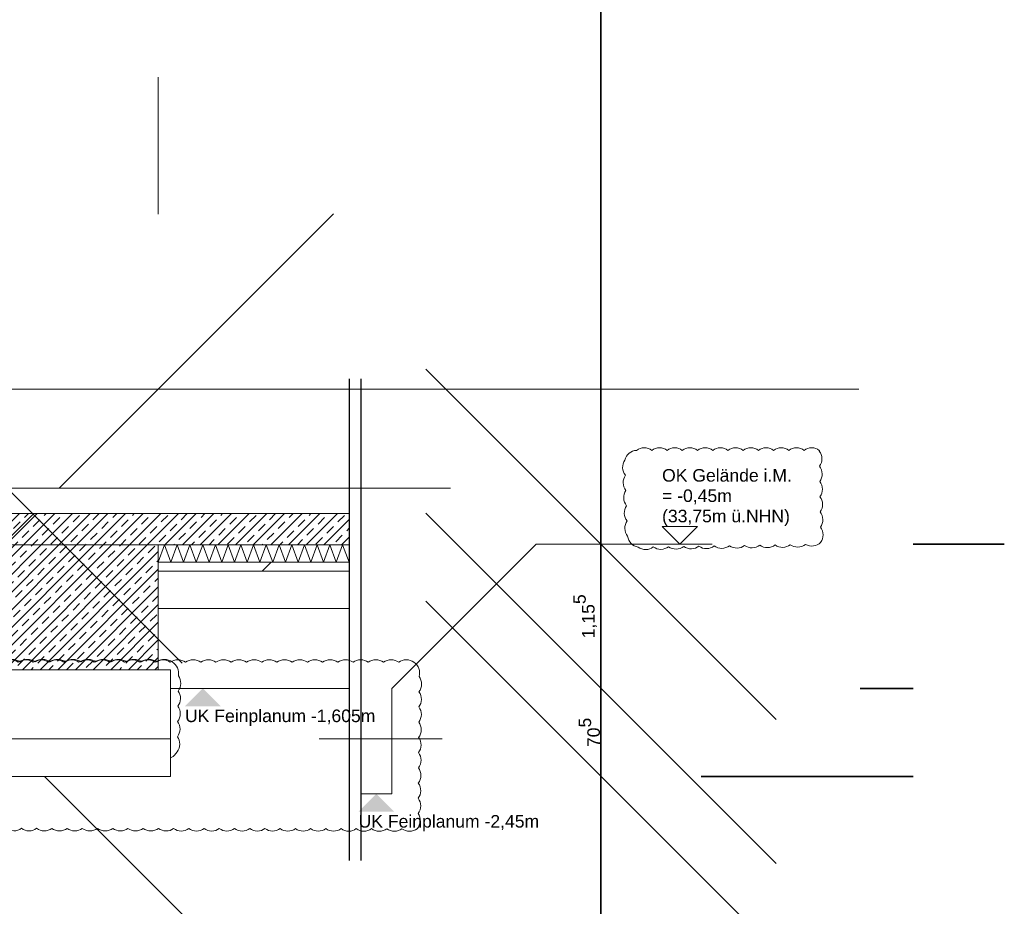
# Model space of a CAD drawing. Header units: metres. Extents: x -3716 to 31, y -1854 to 706.
# Tile 92 of 237: x -2114 to -2016, y 528 to 617. Entities that reach past the tile are written whole.
import ezdxf

# ---------------------------------------------------------------- set-up
doc = ezdxf.new("R2010")
doc.units = ezdxf.units.M
doc.header["$LTSCALE"] = 1.25
doc.header["$PDMODE"] = 1
doc.header["$PDSIZE"] = -2
doc.linetypes.add('Linienart-53', pattern=[5.291531, 3.175, -1.058062, 0.352704, -0.705764])
doc.layers.get('0').update_dxf_attribs({"lineweight": 25})
for name, color, linetype, lineweight, true_color in [('00 -Bauelemente -Dämmung innen', 7, 'Continuous', 9, 0xff7fe6), ('30 -35 Decken- 0 Decken', 7, 'Continuous', 35, 0x00ee00), ('70 -77 Revision- 2 Wolken', 7, 'Continuous', 18, 0x944cff)]:
    doc.layers.add(name, color=color, linetype=linetype, lineweight=lineweight, true_color=true_color)
doc.layers.add('70 -72 Beschriftung- 6 Schnittverläufe', color=7, linetype='Linienart-53', lineweight=25)
doc.layers.add('Keine', color=7, linetype='Continuous', lineweight=9)
doc.styles.add('Arial', font='arial.ttf')
doc.dimstyles.new('SIA_DIN1356', dxfattribs={"dimtxt": 1.258608, "dimasz": 2.80603, "dimexe": 2.5, "dimexo": 3.75, "dimgap": 0.625, "dimtad": 1, "dimdec": 3, "dimtxsty": 'Arial', "dimblk": 'VW_SLASH-1', "dimblk1": 'VW_SLASH-1', "dimblk2": 'VW_SLASH-1', "dimcen": 0, "dimdle": 2.5, "dimadec": 3, "dimazin": 0, "dimtfac": 1, "dimtdec": 3, "dimtix": 1, "dimtmove": 0, "dimatfit": 0, "dimldrblk": 'VW_FILLEDARROW-1', "dimfxl": 1, "dimfrac": 2, "dimtolj": 1, "dimarcsym": 0})
pattern_1 = [(-135, (0, 0), (0.883883, -0.883883), [2.12132, -1.414214])]
pattern_2 = [(45, (0, 0), (0.07071068, -0.07071068), []), (45, (0.03536, -0.03536), (0.07071068, -0.07071068), [0.075, -0.05])]
pattern_3 = [(19.983, (0, 0), (3.0513, -2.96883), [0.19305, -3.66798]), (-13.8697, (0.1815, 0.066), (3.0513, -2.96883), [0.34402, -6.53646]), (-44.2152, (0.5155, -0.0165), (-0.57727, -4.28831), [0.21286, -4.04441]), (-97.6668, (0.668, -0.165), (-3.62857, -1.31948), [0.21635, -4.11064]), (-160.017, (0.639, -0.3794), (-6.67987, 1.64935), [0.19305, -3.66798]), (166.1303, (0.4577, -0.4453), (-9.73117, 4.618182), [0.34402, -6.53646]), (135.7848, (0.1237, -0.363), (0.57727, 4.28831), [0.21286, -4.04441]), (82.3332, (-0.029, -0.2145), (3.62857, 1.31948), [0.21635, -4.11064]), (-110.556, (-1.1957, 1.773), (4.23201, -2.40967), [0.17615, -4.14553]), (-67.1952, (-1.2576, 1.608), (4.23201, -2.40967), [0.28547, -6.7182]), (-29.657, (-1.147, 1.345), (5.74945, 1.63685), [0.1985, -4.67145]), (15.8914, (-0.9746, 1.2468), (1.517445, 4.04652), [0.24366, -5.73426]), (69.444, (-0.74, 1.3135), (-4.23201, 2.40967), [0.17615, -4.14553]), (112.8048, (-0.6783, 1.4784), (-1.517445, -4.04652), [0.28547, -6.71819]), (150.343, (-0.789, 1.7415), (-1.51744, -4.04652), [0.1985, -4.67145]), (-164.1086, (-0.9614, 1.8398), (-4.23201, 2.40967), [0.24366, -5.73426]), (-136.779, (0.742, -1.897), (2.8039, -7.00974), [0.18786, -9.2051]), (-68.1986, (0.605, -2.025), (9.6487, -0.57727), [0.151, -7.39873]), (-3.424, (0.6614, -2.166), (6.8448, 6.43247), [0.1933, -9.47264]), (43.221, (0.8544, -2.177), (-2.8039, 7.00974), [0.18786, -9.2051]), (111.8014, (0.991, -2.0485), (-9.6487, 0.57727), [0.151, -7.39873]), (176.576, (0.935, -1.908), (-6.8448, -6.43247), [0.1933, -9.47264]), (142.0458, (-1.1546, -1.1546), (-0.65974, -4.04091), [0.26147, -4.96791]), (80.7274, (-1.3606, -0.994), (-4.78312, -0.82468), [0.20472, -3.88969]), (41.7948, (-1.3278, -0.7917), (-4.783117, -0.824675), [0.36503, -6.93556]), (9.7824, (-1.0555, -0.5485), (-4.12338, 3.21623), [0.24268, -4.611]), (-37.9542, (-0.8165, -0.5072), (0.65974, 4.04091), [0.26147, -4.96791]), (-99.2726, (-0.6102, -0.668), (5.44286, 4.86558), [0.40944, -3.68497]), (-170.2176, (-0.6763, -1.072), (4.12338, -3.21623), [0.48537, -4.36832])]

# ---------------------------------------------------------------- blocks, each defined once
blk = doc.blocks.new('Gruppe-548')
at = {"color": 255, "linetype": 'Continuous', "lineweight": 5}
blk.add_wipeout([(-143.421, 13.148), (-141.8906, 13.148), (-141.8906, 13.288), (-143.421, 13.288)], dxfattribs=at).dxf.layer = '00 -Bauelemente -Dämmung innen'
blk = doc.blocks.new('Gruppe-549')
at = {"layer": '00 -Bauelemente -Dämmung innen', "color": 7, "transparency": 33554687, "flags": 128}
blk.add_lwpolyline([(-143.421, 13.148), (-143.37, 13.288), (-143.3191, 13.148), (-143.2681, 13.288), (-143.2172, 13.148), (-143.1662, 13.288), (-143.1153, 13.148), (-143.0643, 13.288), (-143.0134, 13.148), (-142.9624, 13.288), (-142.9114, 13.148), (-142.8605, 13.288), (-142.8095, 13.148), (-142.7586, 13.288), (-142.7076, 13.148), (-142.6567, 13.288), (-142.6057, 13.148), (-142.5548, 13.288), (-142.5038, 13.148), (-142.4528, 13.288), (-142.4019, 13.148), (-142.3509, 13.288), (-142.3, 13.148), (-142.249, 13.288), (-142.1981, 13.148), (-142.1471, 13.288), (-142.0961, 13.148), (-142.0452, 13.288), (-141.9942, 13.148), (-141.9433, 13.288), (-141.8923, 13.148), (-141.8906, 13.1526)], dxfattribs=at)
blk = doc.blocks.new('Gruppe-550')
at = {"layer": '00 -Bauelemente -Dämmung innen', "color": 7, "linetype": 'Continuous', "lineweight": 9, "transparency": 33554687}
blk.add_line((-141.8906, 13.288), (-143.421, 13.288), dxfattribs=at)
blk = doc.blocks.new('Gruppe-551')
at = {"layer": '00 -Bauelemente -Dämmung innen', "color": 7, "linetype": 'Continuous', "lineweight": 9, "transparency": 33554687}
blk.add_line((-143.421, 13.148), (-141.8906, 13.148), dxfattribs=at)
blk = doc.blocks.new('Gruppe-552')
at = {"layer": '00 -Bauelemente -Dämmung innen', "color": 7, "transparency": 33554687}
for name in ['Gruppe-550', 'Gruppe-551']:
    blk.add_blockref(name, (0, 0), dxfattribs=at)
blk = doc.blocks.new('Gruppe-553')
at = {"layer": '00 -Bauelemente -Dämmung innen', "color": 7}
blk.add_blockref('Gruppe-548', (0, 0), dxfattribs=at)
at = {"layer": '00 -Bauelemente -Dämmung innen', "color": 7, "transparency": 33554687}
for name in ['Gruppe-549', 'Gruppe-552']:
    blk.add_blockref(name, (0, 0), dxfattribs=at)
blk = doc.blocks.new('Gruppe-554')
at = {"layer": '00 -Bauelemente -Dämmung innen', "color": 7, "transparency": 33554687}
blk.add_blockref('Gruppe-553', (0, 0), dxfattribs=at)
at = {"layer": '00 -Bauelemente -Dämmung innen', "color": 0, "flags": 1}
for tag in ['IFC_UUID', 'instanceID', 'prm0_name', 'prm0_type', 'prm0_value', 'prm1_name', 'prm1_type', 'prm1_value', 'prm2_name', 'prm2_type', 'prm2_value', 'prm3_name', 'prm3_type', 'prm3_value', 'prm4_name', 'prm4_type', 'prm4_value', 'prm5_name', 'prm5_type', 'prm5_value', 'prm6_name', 'prm6_type', 'prm6_value']:
    blk.add_attdef(tag, (-143.421, 13.148), '', height=0.00018, dxfattribs=at)
blk = doc.blocks.new('VW_SLASH-1')
at = {"color": 0, "linetype": 'ByBlock', "lineweight": -2, "transparency": 16777216}
blk.add_line((0.8909, 0), (-1, 0), dxfattribs=at)
at = {"color": 0, "lineweight": 20, "transparency": 16777216, "flags": 128}
blk.add_lwpolyline([(0.5001, 0.5001), (-0.5001, -0.5001)], dxfattribs=at)
blk = doc.blocks.new('*D910')
at = {"layer": '30 -35 Decken- 0 Decken', "color": 0, "linetype": 'Continuous', "lineweight": -2}
for p, q in [((-146.621, 15.938), (-146.621, 17.0356)), ((-143.421, 15.938), (-143.421, 17.0356)), ((-149.427, 14.5356), (-152.2331, 14.5356)), ((-143.421, 14.5356), (-146.621, 14.5356)), ((-140.615, 14.5356), (-137.8089, 14.5356))]:
    blk.add_line(p, q, dxfattribs=at)
at = {"layer": 'Defpoints', "color": 0}
for p in [(-146.621, 14.5356), (-146.621, 12.188), (-143.421, 12.188)]:
    blk.add_point(p, dxfattribs=at)
at = {"layer": '30 -35 Decken- 0 Decken', "color": 0, "lineweight": -2, "xscale": 2.8060302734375, "yscale": 2.8060302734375, "zscale": 2.8060302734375}
blk.add_blockref('VW_SLASH-1', (-146.621, 14.5356), dxfattribs=at)
at = {"layer": '30 -35 Decken- 0 Decken', "color": 0, "lineweight": -2, "xscale": 2.8060302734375, "yscale": 2.8060302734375, "zscale": 2.8060302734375, "rotation": 180}
blk.add_blockref('VW_SLASH-1', (-143.421, 14.5356), dxfattribs=at)
at = {"layer": '30 -35 Decken- 0 Decken', "color": 0, "lineweight": 9, "insert": (-145.021, 14.646), "char_height": 0.10069, "attachment_point": 5, "style": 'Arial'}
blk.add_mtext('\\A1;3,20', dxfattribs=at)
blk = doc.blocks.new('VW_FILLEDARROW-1')
at = {"linetype": 'Continuous', "lineweight": 0, "transparency": 16777216}
blk.add_hatch(color=0, dxfattribs=at).paths.add_polyline_path([(-1.4144, 0.379), (0, 0), (-1.4144, -0.379)])
at = {"color": 0, "lineweight": 5, "transparency": 16777216, "flags": 128}
blk.add_lwpolyline([(-1.4144, 0.379), (0, 0), (-1.4144, -0.379)], close=True, dxfattribs=at)
blk = doc.blocks.new('*D919')
at = {"layer": '30 -35 Decken- 0 Decken', "color": 0, "linetype": 'Continuous', "lineweight": -2}
for p, q in [((-144.6307, 16.549), (-144.6307, 19.3551)), ((-144.6307, 11.733), (-144.6307, 13.743)), ((-141.0801, 13.743), (-142.1307, 13.743)), ((-141.1469, 11.733), (-142.1307, 11.733)), ((-144.6307, 8.927), (-144.6307, 6.1209))]:
    blk.add_line(p, q, dxfattribs=at)
at = {"layer": 'Defpoints', "color": 0}
for p in [(-144.8301, 13.743), (-144.6307, 13.743), (-144.8969, 11.733)]:
    blk.add_point(p, dxfattribs=at)
at = {"layer": '30 -35 Decken- 0 Decken', "color": 0, "lineweight": -2, "xscale": 2.8060302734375, "yscale": 2.8060302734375, "zscale": 2.8060302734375}
for p, rotation in [((-144.6307, 13.743), 270), ((-144.6307, 11.733), 90)]:
    blk.add_blockref('VW_SLASH-1', p, dxfattribs=dict(at, rotation=rotation))
at = {"layer": '30 -35 Decken- 0 Decken', "color": 0, "lineweight": 9, "insert": (-144.7411, 12.738), "char_height": 0.10069, "attachment_point": 5, "rotation": 90, "style": 'Arial'}
blk.add_mtext('\\A1;2,01', dxfattribs=at)
blk = doc.blocks.new('Gruppe-592')
at = {"layer": '70 -77 Revision- 2 Wolken', "transparency": 33554687, "flags": 128}
blk.add_lwpolyline([(-146.7231, 12.35, -0.162278), (-146.6622, 12.3703, -0.162278), (-146.6012, 12.35, -0.162278), (-146.5402, 12.3703, -0.162278), (-146.4793, 12.35, -0.162278), (-146.4183, 12.3703, -0.162278), (-146.3574, 12.35, -0.162278), (-146.2964, 12.3703, -0.162278), (-146.2354, 12.35, -0.162278), (-146.1745, 12.3703, -0.162278), (-146.1135, 12.35, -0.162278), (-146.0526, 12.3703, -0.162278), (-145.9916, 12.35, -0.162278), (-145.9306, 12.3703, -0.162278), (-145.8697, 12.35, -0.162278), (-145.8087, 12.3703, -0.162278), (-145.7478, 12.35, -0.162278), (-145.6868, 12.3703, -0.162278), (-145.6258, 12.35, -0.162278), (-145.5649, 12.3703, -0.162278), (-145.5039, 12.35, -0.162278), (-145.443, 12.3703, -0.162278), (-145.382, 12.35, -0.162278), (-145.321, 12.3703, -0.162278), (-145.2601, 12.35, -0.162278), (-145.1991, 12.3703, -0.162278), (-145.1382, 12.35, -0.162278), (-145.0772, 12.3703, -0.162278), (-145.0162, 12.35, -0.162278), (-144.9553, 12.3703, -0.162278), (-144.8943, 12.35, -0.162278), (-144.8334, 12.3703, -0.162278), (-144.7724, 12.35, -0.162278), (-144.7114, 12.3703, -0.162278), (-144.6505, 12.35, -0.162278), (-144.5895, 12.3703, -0.162278), (-144.5286, 12.35, -0.162278), (-144.4676, 12.3703, -0.162278), (-144.4066, 12.35, -0.162278), (-144.3457, 12.3703, -0.162278), (-144.2847, 12.35, -0.162278), (-144.2238, 12.3703, -0.162278), (-144.1628, 12.35, -0.162278), (-144.1018, 12.3703, -0.162278), (-144.0409, 12.35, -0.162278), (-143.9799, 12.3703, -0.162278), (-143.919, 12.35, -0.162278), (-143.858, 12.3703, -0.162278), (-143.797, 12.35, -0.162278), (-143.7361, 12.3703, -0.162278), (-143.6751, 12.35, -0.162278), (-143.6142, 12.3703, -0.162278), (-143.5532, 12.35, -0.162278), (-143.4922, 12.3703, -0.162278), (-143.4313, 12.35, -0.162278), (-143.3703, 12.3703, -0.162278), (-143.3094, 12.35, -0.162278), (-143.2657, 12.3029, -0.162278), (-143.2591, 12.2389, -0.162278), (-143.2398, 12.1776, -0.162278), (-143.2611, 12.117, -0.162278), (-143.2418, 12.0557, -0.162278), (-143.2632, 11.9951, -0.162278), (-143.2439, 11.9338, -0.162278), (-143.2652, 11.8732, -0.162278), (-143.2459, 11.8119, -0.162278), (-143.2673, 11.7513, -0.162278), (-143.248, 11.69, -0.162278), (-143.2693, 11.6294, -0.162278), (-143.3159, 11.5851, -0.162278), (-143.3797, 11.5777, -0.162278), (-143.4408, 11.5576, -0.162278), (-143.5016, 11.5781, -0.162278), (-143.5627, 11.558, -0.162278), (-143.6236, 11.5786, -0.162278), (-143.6846, 11.5585, -0.162278), (-143.7455, 11.579, -0.162278), (-143.8065, 11.5589, -0.162278), (-143.8674, 11.5795, -0.162278), (-143.9284, 11.5594, -0.162278), (-143.9893, 11.5799, -0.162278), (-144.0504, 11.5598, -0.162278), (-144.1112, 11.5804, -0.162278), (-144.1723, 11.5603, -0.162278), (-144.2332, 11.5808, -0.162278), (-144.2942, 11.5607, -0.162278), (-144.3551, 11.5813, -0.162278), (-144.4161, 11.5612, -0.162278), (-144.477, 11.5817, -0.162278), (-144.538, 11.5616, -0.162278), (-144.5989, 11.5822, -0.162278), (-144.66, 11.5621, -0.162278), (-144.7208, 11.5826, -0.162278), (-144.7819, 11.5625, -0.162278), (-144.8428, 11.5831, -0.162278), (-144.9038, 11.563, -0.162278), (-144.9647, 11.5835, -0.162278), (-145.0257, 11.5634, -0.162278), (-145.0866, 11.584, -0.162278), (-145.1476, 11.5639, -0.162278), (-145.2085, 11.5844, -0.162278), (-145.2695, 11.5643, -0.162278), (-145.3304, 11.5849, -0.162278), (-145.3915, 11.5648, -0.162278), (-145.4524, 11.5853, -0.162278), (-145.5134, 11.5652, -0.162278), (-145.5743, 11.5858, -0.162278), (-145.6353, 11.5657, -0.162278), (-145.6962, 11.5862, -0.162278), (-145.7572, 11.5661, -0.162278), (-145.8181, 11.5867, -0.162278), (-145.8791, 11.5666, -0.162278), (-145.94, 11.5871, -0.162278), (-146.0011, 11.567, -0.162278), (-146.0619, 11.5876, -0.162278), (-146.123, 11.5675, -0.162278), (-146.1839, 11.588, -0.162278), (-146.2449, 11.5679, -0.162278), (-146.3058, 11.5885, -0.162278), (-146.3668, 11.5684, -0.162278), (-146.4277, 11.5889, -0.162278), (-146.4887, 11.5688, -0.162278), (-146.5496, 11.5894, -0.162278), (-146.6107, 11.5693, -0.162278), (-146.6715, 11.5898, -0.162278), (-146.7227, 11.6287, -0.162278), (-146.7404, 11.6905, -0.162278), (-146.7591, 11.7519, -0.162278), (-146.7372, 11.8123, -0.162278), (-146.7559, 11.8738, -0.162278), (-146.734, 11.9342, -0.162278), (-146.7527, 11.9957, -0.162278), (-146.7308, 12.0561, -0.162278), (-146.7495, 12.1176, -0.162278), (-146.7276, 12.178, -0.162278), (-146.7463, 12.2394, -0.162278), (-146.7244, 12.2998, -0.162278), (-146.7321, 12.3251, -0.162278), (-146.7231, 12.35)], format="xyb", close=True, dxfattribs=at)
blk = doc.blocks.new('*D923')
at = {"layer": '30 -35 Decken- 0 Decken', "color": 0, "linetype": 'Continuous', "lineweight": -2}
for p, q in [((-139.8751, 16.099), (-139.8751, 18.9051)), ((-139.8751, 12.138), (-139.8751, 13.293)), ((-136.6445, 13.293), (-137.3751, 13.293)), ((-137.7995, 12.138), (-137.3751, 12.138)), ((-139.8751, 9.332), (-139.8751, 6.5259))]:
    blk.add_line(p, q, dxfattribs=at)
at = {"layer": 'Defpoints', "color": 0}
for p in [(-140.3945, 13.293), (-139.8751, 13.293), (-141.5495, 12.138)]:
    blk.add_point(p, dxfattribs=at)
at = {"layer": '30 -35 Decken- 0 Decken', "color": 0, "lineweight": -2, "xscale": 2.8060302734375, "yscale": 2.8060302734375, "zscale": 2.8060302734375}
for p, rotation in [((-139.8751, 13.293), 270), ((-139.8751, 12.138), 90)]:
    blk.add_blockref('VW_SLASH-1', p, dxfattribs=dict(at, rotation=rotation))
at = {"layer": '30 -35 Decken- 0 Decken', "color": 0, "lineweight": 9, "insert": (-140.0023, 12.7155), "char_height": 0.100689, "attachment_point": 5, "rotation": 90, "style": 'Arial'}
blk.add_mtext('\\A1;1,15\\S5^ ;', dxfattribs=at)
blk = doc.blocks.new('*D924')
at = {"layer": '30 -35 Decken- 0 Decken', "color": 0, "linetype": 'Continuous', "lineweight": -2}
for p, q in [((-139.8751, 14.944), (-139.8751, 17.7501)), ((-139.8751, 11.433), (-139.8751, 12.138)), ((-137.7995, 12.138), (-137.3751, 12.138)), ((-139.071, 11.433), (-137.3751, 11.433)), ((-139.8751, 8.627), (-139.8751, 5.8209))]:
    blk.add_line(p, q, dxfattribs=at)
at = {"layer": 'Defpoints', "color": 0}
for p in [(-141.5495, 12.138), (-139.8751, 12.138), (-142.821, 11.433)]:
    blk.add_point(p, dxfattribs=at)
at = {"layer": '30 -35 Decken- 0 Decken', "color": 0, "lineweight": -2, "xscale": 2.8060302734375, "yscale": 2.8060302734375, "zscale": 2.8060302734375}
for p, rotation in [((-139.8751, 12.138), 270), ((-139.8751, 11.433), 90)]:
    blk.add_blockref('VW_SLASH-1', p, dxfattribs=dict(at, rotation=rotation))
at = {"layer": '30 -35 Decken- 0 Decken', "color": 0, "lineweight": 9, "insert": (-139.9682, 11.7855), "char_height": 0.100689, "attachment_point": 5, "rotation": 90, "style": 'Arial'}
blk.add_mtext('\\A1;70\\S5^ ;', dxfattribs=at)
blk = doc.blocks.new('Gruppe-600')
at = {"layer": '70 -77 Revision- 2 Wolken', "transparency": 33554687, "flags": 128}
blk.add_lwpolyline([(-138.1261, 14.045, 0.162278), (-138.187, 14.0653, 0.162278), (-138.248, 14.045, 0.162278), (-138.309, 14.0653, 0.162278), (-138.3699, 14.045, 0.162278), (-138.4309, 14.0653, 0.162278), (-138.4918, 14.045, 0.162278), (-138.5528, 14.0653, 0.162278), (-138.6138, 14.045, 0.162278), (-138.6747, 14.0653, 0.162278), (-138.7357, 14.045, 0.162278), (-138.7966, 14.0653, 0.162278), (-138.8576, 14.045, 0.162278), (-138.9186, 14.0653, 0.162278), (-138.9795, 14.045, 0.162278), (-139.0405, 14.0653, 0.162278), (-139.1014, 14.045, 0.162278), (-139.1624, 14.0653, 0.162278), (-139.2234, 14.045, 0.162278), (-139.2843, 14.0653, 0.162278), (-139.3453, 14.045, 0.162278), (-139.4062, 14.0653, 0.162278), (-139.4672, 14.045, 0.162278), (-139.5282, 14.0653, 0.162278), (-139.5891, 14.045, 0.162278), (-139.6491, 14.0218, 0.162278), (-139.6831, 13.9673, 0.162278), (-139.7012, 13.9057, 0.162278), (-139.6787, 13.8455, 0.162278), (-139.6968, 13.7838, 0.162278), (-139.6743, 13.7236, 0.162278), (-139.6924, 13.662, 0.162278), (-139.6698, 13.6018, 0.162278), (-139.6879, 13.5401, 0.162278), (-139.6654, 13.48, 0.162278), (-139.6835, 13.4183, 0.162278), (-139.661, 13.3581, 0.162278), (-139.6339, 13.2998, 0.162278), (-139.5773, 13.2695, 0.162278), (-139.516, 13.2501, 0.162278), (-139.4554, 13.2714, 0.162278), (-139.3941, 13.2521, 0.162278), (-139.3335, 13.2734, 0.162278), (-139.2722, 13.2541, 0.162278), (-139.2116, 13.2754, 0.162278), (-139.1503, 13.2561, 0.162278), (-139.0897, 13.2774, 0.162278), (-139.0284, 13.258, 0.162278), (-138.9678, 13.2794, 0.162278), (-138.9065, 13.26, 0.162278), (-138.8459, 13.2813, 0.162278), (-138.7846, 13.262, 0.162278), (-138.724, 13.2833, 0.162278), (-138.6627, 13.264, 0.162278), (-138.6021, 13.2853, 0.162278), (-138.5408, 13.266, 0.162278), (-138.4802, 13.2873, 0.162278), (-138.4189, 13.2679, 0.162278), (-138.3583, 13.2892, 0.162278), (-138.297, 13.2699, 0.162278), (-138.2364, 13.2912, 0.162278), (-138.1732, 13.2794, 0.162278), (-138.1156, 13.3079, 0.162278), (-138.0961, 13.3691, 0.162278), (-138.1173, 13.4298, 0.162278), (-138.0979, 13.491, 0.162278), (-138.1191, 13.5517, 0.162278), (-138.0996, 13.6129, 0.162278), (-138.1208, 13.6736, 0.162278), (-138.1013, 13.7348, 0.162278), (-138.1225, 13.7955, 0.162278), (-138.1031, 13.8567, 0.162278), (-138.1243, 13.9174, 0.162278), (-138.1048, 13.9787, 0.162278), (-138.126, 14.0393, 0.162278), (-138.1251, 14.0422, 0.162278), (-138.1261, 14.045)], format="xyb", close=True, dxfattribs=at)
blk = doc.blocks.new('Gruppe-602')
at = {"layer": '70 -77 Revision- 2 Wolken', "transparency": 33554687, "flags": 128}
blk.add_lwpolyline([(-146.7372, 12.3477, -0.162278), (-146.6762, 12.368, -0.162278), (-146.6153, 12.3477, -0.162278), (-146.5543, 12.368, -0.162278), (-146.4933, 12.3477, -0.162278), (-146.4324, 12.368, -0.162278), (-146.3714, 12.3477, -0.162278), (-146.3105, 12.368, -0.162278), (-146.2495, 12.3477, -0.162278), (-146.1885, 12.368, -0.162278), (-146.1276, 12.3477, -0.162278), (-146.0666, 12.368, -0.162278), (-146.0057, 12.3477, -0.162278), (-145.9447, 12.368, -0.162278), (-145.8837, 12.3477, -0.162278), (-145.8228, 12.368, -0.162278), (-145.7618, 12.3477, -0.162278), (-145.7009, 12.368, -0.162278), (-145.6399, 12.3477, -0.162278), (-145.5789, 12.368, -0.162278), (-145.518, 12.3477, -0.162278), (-145.457, 12.368, -0.162278), (-145.3961, 12.3477, -0.162278), (-145.3351, 12.368, -0.162278), (-145.2741, 12.3477, -0.162278), (-145.2132, 12.368, -0.162278), (-145.1522, 12.3477, -0.162278), (-145.0913, 12.368, -0.162278), (-145.0303, 12.3477, -0.162278), (-144.9693, 12.368, -0.162278), (-144.9084, 12.3477, -0.162278), (-144.8474, 12.368, -0.162278), (-144.7865, 12.3477, -0.162278), (-144.7255, 12.368, -0.162278), (-144.6645, 12.3477, -0.162278), (-144.6036, 12.368, -0.162278), (-144.5426, 12.3477, -0.162278), (-144.4817, 12.368, -0.162278), (-144.4207, 12.3477, -0.162278), (-144.3597, 12.368, -0.162278), (-144.2988, 12.3477, -0.162278), (-144.2378, 12.368, -0.162278), (-144.1769, 12.3477, -0.162278), (-144.1159, 12.368, -0.162278), (-144.0549, 12.3477, -0.162278), (-143.994, 12.368, -0.162278), (-143.933, 12.3477, -0.162278), (-143.8721, 12.368, -0.162278), (-143.8111, 12.3477, -0.162278), (-143.7501, 12.368, -0.162278), (-143.6892, 12.3477, -0.162278), (-143.6282, 12.368, -0.162278), (-143.5673, 12.3477, -0.162278), (-143.5063, 12.368, -0.162278), (-143.4453, 12.3477, -0.162278), (-143.3844, 12.368, -0.162278), (-143.3234, 12.3477, -0.162278), (-143.2625, 12.368, -0.162278), (-143.2015, 12.3477, -0.162278), (-143.1405, 12.368, -0.162278), (-143.0796, 12.3477, -0.162278), (-143.0186, 12.368, -0.162278), (-142.9577, 12.3477, -0.162278), (-142.8967, 12.368, -0.162278), (-142.8357, 12.3477, -0.162278), (-142.7748, 12.368, -0.162278), (-142.7138, 12.3477, -0.162278), (-142.6529, 12.368, -0.162278), (-142.5919, 12.3477, -0.162278), (-142.5309, 12.368, -0.162278), (-142.47, 12.3477, -0.162278), (-142.409, 12.368, -0.162278), (-142.3481, 12.3477, -0.162278), (-142.2871, 12.368, -0.162278), (-142.2261, 12.3477, -0.162278), (-142.1652, 12.368, -0.162278), (-142.1042, 12.3477, -0.162278), (-142.0433, 12.368, -0.162278), (-141.9823, 12.3477, -0.162278), (-141.9213, 12.368, -0.162278), (-141.8604, 12.3477, -0.162278), (-141.7994, 12.368, -0.162278), (-141.7385, 12.3477, -0.162278), (-141.6775, 12.368, -0.162278), (-141.6165, 12.3477, -0.162278), (-141.5556, 12.368, -0.162278), (-141.4946, 12.3477, -0.162278), (-141.4337, 12.368, -0.162278), (-141.3727, 12.3477, -0.162278), (-141.3329, 12.2972, -0.162278), (-141.3314, 12.2329, -0.162278), (-141.3115, 12.1718, -0.162278), (-141.3323, 12.111, -0.162278), (-141.3124, 12.0499, -0.162278), (-141.3331, 11.9891, -0.162278), (-141.3132, 11.928, -0.162278), (-141.334, 11.8672, -0.162278), (-141.3141, 11.8061, -0.162278), (-141.3348, 11.7453, -0.162278), (-141.3149, 11.6842, -0.162278), (-141.3357, 11.6234, -0.162278), (-141.3158, 11.5623, -0.162278), (-141.3365, 11.5014, -0.162278), (-141.3166, 11.4403, -0.162278), (-141.3374, 11.3795, -0.162278), (-141.3175, 11.3184, -0.162278), (-141.3382, 11.2576, -0.162278), (-141.3183, 11.1965, -0.162278), (-141.3391, 11.1357, -0.162278), (-141.3223, 11.0736, -0.162278), (-141.3462, 11.014, -0.162278), (-141.4072, 10.9937, -0.162278), (-141.4681, 11.0141, -0.162278), (-141.5291, 10.9938, -0.162278), (-141.59, 11.0142, -0.162278), (-141.651, 10.994, -0.162278), (-141.7119, 11.0144, -0.162278), (-141.7729, 10.9941, -0.162278), (-141.8339, 11.0145, -0.162278), (-141.8948, 10.9942, -0.162278), (-141.9558, 11.0146, -0.162278), (-142.0168, 10.9944, -0.162278), (-142.0777, 11.0147, -0.162278), (-142.1387, 10.9945, -0.162278), (-142.1996, 11.0149, -0.162278), (-142.2606, 10.9946, -0.162278), (-142.3215, 11.015, -0.162278), (-142.3825, 10.9947, -0.162278), (-142.4435, 11.0151, -0.162278), (-142.5044, 10.9949, -0.162278), (-142.5654, 11.0153, -0.162278), (-142.6264, 10.995, -0.162278), (-142.6873, 11.0154, -0.162278), (-142.7483, 10.9951, -0.162278), (-142.8092, 11.0155, -0.162278), (-142.8702, 10.9953, -0.162278), (-142.9311, 11.0156, -0.162278), (-142.9921, 10.9954, -0.162278), (-143.0531, 11.0158, -0.162278), (-143.114, 10.9955, -0.162278), (-143.175, 11.0159, -0.162278), (-143.236, 10.9956, -0.162278), (-143.2969, 11.016, -0.162278), (-143.3579, 10.9958, -0.162278), (-143.4188, 11.0161, -0.162278), (-143.4798, 10.9959, -0.162278), (-143.5407, 11.0163, -0.162278), (-143.6017, 10.996, -0.162278), (-143.6627, 11.0164, -0.162278), (-143.7236, 10.9961, -0.162278), (-143.7846, 11.0165, -0.162278), (-143.8456, 10.9963, -0.162278), (-143.9065, 11.0167, -0.162278), (-143.9675, 10.9964, -0.162278), (-144.0284, 11.0168, -0.162278), (-144.0894, 10.9965, -0.162278), (-144.1503, 11.0169, -0.162278), (-144.2113, 10.9967, -0.162278), (-144.2723, 11.017, -0.162278), (-144.3332, 10.9968, -0.162278), (-144.3942, 11.0172, -0.162278), (-144.4552, 10.9969, -0.162278), (-144.5161, 11.0173, -0.162278), (-144.5771, 10.997, -0.162278), (-144.638, 11.0174, -0.162278), (-144.699, 10.9972, -0.162278), (-144.7599, 11.0176, -0.162278), (-144.8209, 10.9973, -0.162278), (-144.8819, 11.0177, -0.162278), (-144.9428, 10.9974, -0.162278), (-145.0038, 11.0178, -0.162278), (-145.0648, 10.9976, -0.162278), (-145.1257, 11.0179, -0.162278), (-145.1867, 10.9977, -0.162278), (-145.2476, 11.0181, -0.162278), (-145.3086, 10.9978, -0.162278), (-145.3695, 11.0182, -0.162278), (-145.4305, 10.9979, -0.162278), (-145.4915, 11.0183, -0.162278), (-145.5524, 10.9981, -0.162278), (-145.6134, 11.0185, -0.162278), (-145.6744, 10.9982, -0.162278), (-145.7353, 11.0186, -0.162278), (-145.7963, 10.9983, -0.162278), (-145.8572, 11.0187, -0.162278), (-145.9182, 10.9985, -0.162278), (-145.9791, 11.0188, -0.162278), (-146.0401, 10.9986, -0.162278), (-146.1011, 11.019, -0.162278), (-146.162, 10.9987, -0.162278), (-146.223, 11.0191, -0.162278), (-146.284, 10.9988, -0.162278), (-146.3449, 11.0192, -0.162278), (-146.4059, 10.999, -0.162278), (-146.4668, 11.0193, -0.162278), (-146.5278, 10.9991, -0.162278), (-146.5887, 11.0195, -0.162278), (-146.6497, 10.9992, -0.162278), (-146.7107, 11.0196, -0.162278), (-146.7463, 11.0731, -0.162278), (-146.7427, 11.1372, -0.162278), (-146.7627, 11.1983, -0.162278), (-146.7421, 11.2592, -0.162278), (-146.7622, 11.3202, -0.162278), (-146.7416, 11.3811, -0.162278), (-146.7616, 11.4421, -0.162278), (-146.741, 11.503, -0.162278), (-146.7611, 11.564, -0.162278), (-146.7405, 11.6249, -0.162278), (-146.7605, 11.686, -0.162278), (-146.7399, 11.7468, -0.162278), (-146.76, 11.8079, -0.162278), (-146.7394, 11.8687, -0.162278), (-146.7594, 11.9298, -0.162278), (-146.7388, 11.9907, -0.162278), (-146.7588, 12.0517, -0.162278), (-146.7382, 12.1126, -0.162278), (-146.7583, 12.1736, -0.162278), (-146.7377, 12.2345, -0.162278), (-146.7563, 12.2912, -0.162278), (-146.7372, 12.3477)], format="xyb", close=True, dxfattribs=at)
blk = doc.blocks.new('_FU_2D LP5 (3D)')
at = {"layer": '00 -Bauelemente -Dämmung innen', "color": 7}
blk.add_blockref('Gruppe-554', (0, 0), dxfattribs=at)
at = {"color": 255, "linetype": 'Continuous', "lineweight": 9}
for points in [[(-149.42086327, 13.288), (-149.42086327, 13.538), (-141.8906436, 13.538), (-141.8906436, 13.288)], [(-143.42099996, 13.148), (-141.8906436, 13.148), (-141.8906436, 13.078), (-143.42099996, 13.078)]]:
    blk.add_wipeout(points, dxfattribs=at).dxf.layer = '30 -35 Decken- 0 Decken'
at = {"layer": '30 -35 Decken- 0 Decken', "linetype": 'Continuous', "lineweight": 9}
h = blk.add_hatch(dxfattribs=at)
h.set_pattern_fill('Stahlbeton1  SRF', style=0, pattern_type=2)
h.set_pattern_definition(pattern_2)
h.paths.add_polyline_path([(-149.42086327, 13.288), (-149.42086327, 13.538), (-141.8906436, 13.538), (-141.8906436, 13.288)])
h = blk.add_hatch(dxfattribs=at)
h.set_pattern_fill('5_Beton unbewehrt', style=0, pattern_type=2)
h.set_pattern_definition(pattern_1)
h.paths.add_polyline_path([(-143.42099996, 13.148), (-141.8906436, 13.148), (-141.8906436, 13.078), (-143.42099996, 13.078)])
at = {"layer": '30 -35 Decken- 0 Decken', "color": 7, "linetype": 'Continuous', "lineweight": 9}
for p, q in [((-141.8906436, 13.288), (-149.42086327, 13.288)), ((-143.42099996, 13.148), (-141.8906436, 13.148))]:
    blk.add_line(p, q, dxfattribs=at)
at = {"layer": '30 -35 Decken- 0 Decken', "color": 7, "linetype": 'Continuous', "lineweight": 9, "flags": 128}
for points in [[(-149.42086327, 13.288), (-149.42086327, 13.538), (-141.8906436, 13.538)], [(-141.8906436, 13.078), (-143.42099996, 13.078), (-143.42099996, 13.148)]]:
    blk.add_lwpolyline(points, dxfattribs=at)
at = {"color": 255, "linetype": 'Continuous', "lineweight": 9}
for points in [[(-141.97864357, 13.743), (-146.72099996, 13.743), (-146.72099996, 13.543), (-141.97864357, 13.543)], [(-143.42099996, 13.288), (-146.62099996, 13.288), (-146.62099996, 12.288), (-143.42099996, 12.288)]]:
    blk.add_wipeout(points, dxfattribs=at).dxf.layer = '30 -35 Decken- 0 Decken'
at = {"layer": '30 -35 Decken- 0 Decken', "linetype": 'Continuous', "lineweight": 9}
h = blk.add_hatch(dxfattribs=at)
h.set_pattern_fill('Stahlbeton1  SRF', style=0, pattern_type=2)
h.set_pattern_definition(pattern_2)
h.paths.add_polyline_path([(-143.42099996, 13.288), (-146.62099996, 13.288), (-146.62099996, 12.288), (-143.42099996, 12.288)])
at = {"layer": '30 -35 Decken- 0 Decken', "color": 7, "linetype": 'Continuous', "lineweight": 9, "flags": 128}
for points in [[(-141.97864357, 13.743), (-146.72099996, 13.743), (-146.72099996, 13.543), (-141.97864357, 13.543)], [(-143.42099996, 13.288), (-146.62099996, 13.288), (-146.62099996, 12.288), (-143.42099996, 12.288)]]:
    blk.add_lwpolyline(points, close=True, dxfattribs=at)
at = {"color": 255, "linetype": 'Continuous', "lineweight": 9}
blk.add_wipeout([(-143.32099996, 12.288), (-146.72099996, 12.288), (-146.72099996, 11.733), (-143.32099996, 11.733)], dxfattribs=at).dxf.layer = '30 -35 Decken- 0 Decken'
at = {"layer": '30 -35 Decken- 0 Decken', "linetype": 'Continuous', "lineweight": 9}
h = blk.add_hatch(dxfattribs=at)
h.set_pattern_fill('5_Beton unbewehrt', style=0, pattern_type=2)
h.set_pattern_definition(pattern_1)
h.paths.add_polyline_path([(-143.32099996, 12.288), (-146.72099996, 12.288), (-146.72099996, 11.733), (-143.32099996, 11.733)])
at = {"layer": '30 -35 Decken- 0 Decken', "color": 7, "linetype": 'Continuous', "lineweight": 9, "flags": 128}
blk.add_lwpolyline([(-143.32099996, 12.288), (-146.72099996, 12.288), (-146.72099996, 11.733), (-143.32099996, 11.733)], close=True, dxfattribs=at)
at = {"layer": '70 -77 Revision- 2 Wolken'}
blk.add_blockref('Gruppe-592', (0, 0), dxfattribs=at)
at = {"layer": '30 -35 Decken- 0 Decken', "color": 7, "linetype": 'Continuous', "lineweight": 9}
dim = blk.add_linear_dim(base=(-146.62099996, 14.53556561), p1=(-143.42099996, 12.188), p2=(-146.62099996, 12.188), text='3,20', dimstyle='SIA_DIN1356', override={"dimtxt": 0.100689, "dimgap": 0.05, "dimdec": 8, "dimpost": '<>', "dimtxsty": 'Arial', "dimtmove": 2}, dxfattribs=at)
dim.commit()
dim.dimension.update_dxf_attribs({"geometry": '*D910', "text_midpoint": (-145.02099996, 14.64602915)})
at = {"color": 255, "linetype": 'Continuous', "lineweight": 9}
blk.add_wipeout([(-149.42086327, 13.743), (-141.8906436, 13.743), (-141.8906436, 13.538), (-149.42086327, 13.538)], dxfattribs=at).dxf.layer = '30 -35 Decken- 0 Decken'
at = {"layer": '30 -35 Decken- 0 Decken', "color": 7, "linetype": 'Continuous', "lineweight": 9}
blk.add_line((-149.42086327, 13.743), (-141.8906436, 13.743), dxfattribs=at)
at = {"layer": '30 -35 Decken- 0 Decken', "color": 7, "linetype": 'Continuous', "lineweight": 9, "flags": 128}
blk.add_lwpolyline([(-141.8906436, 13.538), (-149.42086327, 13.538), (-149.42086327, 13.743)], dxfattribs=at)
at = {"layer": '30 -35 Decken- 0 Decken', "color": 7, "linetype": 'Continuous', "lineweight": 9}
dim = blk.add_linear_dim(base=(-144.63068582, 13.743), p1=(-144.89689271, 11.733), p2=(-144.83010255, 13.743), angle=270, text='2,01', dimstyle='SIA_DIN1356', override={"dimtxt": 0.100689, "dimgap": 0.05, "dimdec": 8, "dimpost": '<>', "dimtxsty": 'Arial', "dimtmove": 2}, dxfattribs=at)
dim.commit()
dim.dimension.update_dxf_attribs({"geometry": '*D919', "text_midpoint": (-144.74114936, 12.738)})
blk = doc.blocks.new('Gruppe-594')
at = {"layer": '30 -35 Decken- 0 Decken', "color": 7, "linetype": 'Continuous', "lineweight": 9}
for base, p1, p2, text, override, picture, middle in [((-139.87507956, 13.293), (-141.54952603, 12.138), (-140.39452603, 13.293), '1,15\\S5^ ;', {"dimtxt": 0.100689, "dimgap": 0.05, "dimdec": 8, "dimpost": '<>', "dimtxsty": 'Arial', "dimtmove": 2}, '*D923', (-140.0022742, 12.7155)), ((-139.87507956, 12.138), (-142.82099996, 11.433), (-141.54952603, 12.138), '70\\S5^ ;', {"dimtxt": 0.100689, "dimgap": 0.025, "dimdec": 8, "dimpost": '<>', "dimtxsty": 'Arial', "dimtmove": 2}, '*D924', (-139.96821222, 11.7855))]:
    dim = blk.add_linear_dim(base=base, p1=p1, p2=p2, angle=270, text=text, dimstyle='SIA_DIN1356', override=override, dxfattribs=at)
    dim.commit()
    dim.dimension.update_dxf_attribs({"geometry": picture, "text_midpoint": middle})
blk = doc.blocks.new('Gruppe-601')
at = {"layer": '30 -35 Decken- 0 Decken', "color": 7, "linetype": 'Continuous', "lineweight": 9}
for p, q in [((-141.5495, 12.138), (-140.3945, 13.293)), ((-140.3945, 13.293), (-138.9854, 13.293)), ((-141.8906, 12.138), (-143.321, 12.138))]:
    blk.add_line(p, q, dxfattribs=at)
for points in [[(-143.0635, 12.138), (-143.2057, 11.9957), (-142.9212, 11.9957)], [(-141.6733, 11.293), (-141.8156, 11.1507), (-141.5311, 11.1507)]]:
    blk.add_solid(points, dxfattribs=at)
at = {"layer": '70 -72 Beschriftung- 6 Schnittverläufe'}
blk.add_line((-141.7972, 14.6185), (-141.7972, 10.76), dxfattribs=at)
at = {"layer": '30 -35 Decken- 0 Decken', "color": 7, "char_height": 0.100689, "attachment_point": 1, "line_spacing_factor": 0.970891, "style": 'Arial'}
for s, insert in [('UK Feinplanum -1,605m ', (-143.2057, 11.9687)), ('UK Feinplanum -2,45m ', (-141.8156, 11.1237))]:
    blk.add_mtext(s, dxfattribs=dict(at, insert=insert))
at = {"color": 255, "linetype": 'Continuous', "lineweight": 9}
for points in [[(-143.421, 13.078), (-141.8906, 13.078), (-141.8906, 12.778), (-143.421, 12.778)], [(-143.321, 11.733), (-146.721, 11.733), (-146.721, 11.433), (-143.321, 11.433)]]:
    blk.add_wipeout(points, dxfattribs=at).dxf.layer = '30 -35 Decken- 0 Decken'
at = {"layer": '30 -35 Decken- 0 Decken', "linetype": 'Continuous', "lineweight": 9}
h = blk.add_hatch(dxfattribs=at)
h.set_pattern_fill('Mörtel_Putz sehr fein SRF', style=0, pattern_type=2)
h.set_pattern_definition(pattern_3)
h.paths.add_polyline_path([(-143.421, 13.078), (-141.8906, 13.078), (-141.8906, 12.778), (-143.421, 12.778)])
h = blk.add_hatch(dxfattribs=at)
h.set_pattern_fill('Mörtel_Putz sehr fein SRF', style=0, pattern_type=2)
h.set_pattern_definition(pattern_3)
h.paths.add_polyline_path([(-143.321, 11.733), (-146.721, 11.733), (-146.721, 11.433), (-143.321, 11.433)])
at = {"layer": '30 -35 Decken- 0 Decken', "color": 7, "linetype": 'Continuous', "lineweight": 9}
for p, q in [((-143.421, 13.078), (-141.8906, 13.078)), ((-143.321, 11.433), (-143.321, 12.138)), ((-146.721, 11.433), (-143.321, 11.433))]:
    blk.add_line(p, q, dxfattribs=at)
at = {"layer": '30 -35 Decken- 0 Decken', "color": 7, "linetype": 'Continuous', "lineweight": 9, "flags": 128}
blk.add_lwpolyline([(-141.8906, 12.778), (-143.421, 12.778), (-143.421, 13.078)], dxfattribs=at)
blk.add_lwpolyline([(-143.321, 11.733), (-146.721, 11.733), (-146.721, 11.433), (-143.321, 11.433)], close=True, dxfattribs=at)
at = {"layer": '70 -72 Beschriftung- 6 Schnittverläufe'}
blk.add_line((-141.8906, 14.6185), (-141.8906, 10.76), dxfattribs=at)
at = {"layer": '30 -35 Decken- 0 Decken', "color": 7}
blk.add_blockref('Gruppe-594', (0, 0), dxfattribs=at)
at = {"color": 255, "linetype": 'Continuous', "lineweight": 9}
blk.add_wipeout([(-139.243, 13.293), (-139.3853, 13.4353), (-139.1008, 13.4353)], dxfattribs=at).dxf.layer = '30 -35 Decken- 0 Decken'
at = {"layer": '30 -35 Decken- 0 Decken', "color": 7, "linetype": 'Continuous', "lineweight": 9, "flags": 128}
blk.add_lwpolyline([(-139.243, 13.293), (-139.3853, 13.4353), (-139.1008, 13.4353)], close=True, dxfattribs=at)
at = {"layer": '70 -77 Revision- 2 Wolken'}
blk.add_blockref('Gruppe-600', (0, 0), dxfattribs=at)
at = {"layer": '30 -35 Decken- 0 Decken', "color": 7, "insert": (-139.3853, 13.8951), "char_height": 0.100689, "attachment_point": 1, "line_spacing_factor": 0.970891, "style": 'Arial'}
blk.add_mtext('OK Gelände i.M.\\P= -0,45m\\P(33,75m ü.NHN)', dxfattribs=at)
blk = doc.blocks.new('_Feinplanum 2D-2 (3D)')
at = {"layer": '30 -35 Decken- 0 Decken', "color": 7}
blk.add_blockref('Gruppe-601', (0, 0), dxfattribs=at)
at = {"layer": '30 -35 Decken- 0 Decken', "linetype": 'Continuous', "lineweight": 9}
h = blk.add_hatch(dxfattribs=at)
h.set_pattern_fill('Kies fein SRF', style=0, pattern_type=2)
h.set_pattern_definition([(49.1276, (0, 0), (2.91324, -7.33335), [0.6697, -5.39524]), (9.6185, (0.438, 0.5064), (6.88199, -2.74724), [1.10055, -9.9049]), (-21.7615, (1.5234, 0.69), (2.91324, -7.33335), [0.741, -6.66906]), (-68.334, (2.2114, 0.4156), (-3.96875, -4.58611), [0.78908, -7.10173]), (-95.0605, (2.503, -0.3178), (-3.96875, -4.58611), [0.83763, -11.12848]), (-156.5609, (2.429, -1.1522), (-3.96875, -4.58611), [1.13066, -15.02167]), (177.0676, (1.3916, -1.6018), (-10.85074, -1.838873), [1.24292, -16.51306]), (111.666, (0.15, -1.5383), (-6.882, 2.74724), [0.63426, -7.25655]), (84.9395, (-0.0838, -0.949), (-2.91324, 7.33335), [0.95286, -11.01324]), (48.0775, (1.499, -3.704), (2.77835, -7.3855), [1.19365, -9.6164]), (3.7626, (2.297, -2.816), (7.22247, 8.0432), [1.1067, -8.91575]), (-27.7653, (3.401, -2.7435), (10.00082, 0.6577), [1.5947, -12.8473]), (-69.384, (4.812, -3.486), (10.0008, 0.6577), [0.8713, -7.0195]), (-131.9225, (5.119, -4.302), (2.77835, -7.3855), [1.19365, -9.6164]), (-176.2374, (4.3215, -5.19), (2.77835, -7.3855), [1.10668, -8.91575]), (152.2347, (3.217, -5.2626), (2.77835, -7.3855), [1.5947, -12.8473]), (110.616, (1.806, -4.52), (-10.0008, -0.6577), [0.8713, -7.0195]), (49.538, (4.145, 0.353), (2.73403, -7.7611), [1.3034, -10.5005]), (6.693, (4.991, 1.344), (2.73403, -7.7611), [1.1556, -9.30986]), (-26.486, (6.1385, 1.479), (2.73403, -7.76111), [1.6196, -13.048]), (-70.594, (7.588, 0.757), (13.12816, -6.5414), [0.9086, -7.32]), (-130.462, (7.89, -0.1), (2.73403, -7.7611), [1.3034, -10.5005]), (-173.307, (7.044, -1.092), (2.73403, -7.7611), [1.1556, -9.30986]), (153.514, (5.8966, -1.2265), (2.73403, -7.76111), [1.6196, -13.048]), (109.406, (4.447, -0.504), (-10.39414, -1.2197), [0.9086, -7.32])])
h.paths.add_polyline_path([(-141.5495, 12.138), (-141.5495, 11.293), (-141.7972, 11.293), (-141.7972, 12.138)])
at = {"layer": '30 -35 Decken- 0 Decken', "color": 7, "linetype": 'Continuous', "lineweight": 9}
for p, q in [((-141.5495, 12.138), (-141.5495, 11.293)), ((-141.5495, 11.293), (-141.7972, 11.293))]:
    blk.add_line(p, q, dxfattribs=at)
at = {"layer": '70 -77 Revision- 2 Wolken'}
blk.add_blockref('Gruppe-602', (0, 0), dxfattribs=at)

msp = doc.modelspace()

# ---------------------------------------------------------------- block references
at = {"layer": 'Keine', "color": 1, "xscale": 12.5, "yscale": 12.5, "zscale": 12.5}
msp.add_blockref('_FU_2D LP5 (3D)', (-307.659, 398.181), dxfattribs=at)

# ---------------------------------------------------------------- next in the draw order: block references
msp.add_blockref('_Feinplanum 2D-2 (3D)', (-307.659, 398.181), dxfattribs=at)

doc.saveas('drawing.dxf')
